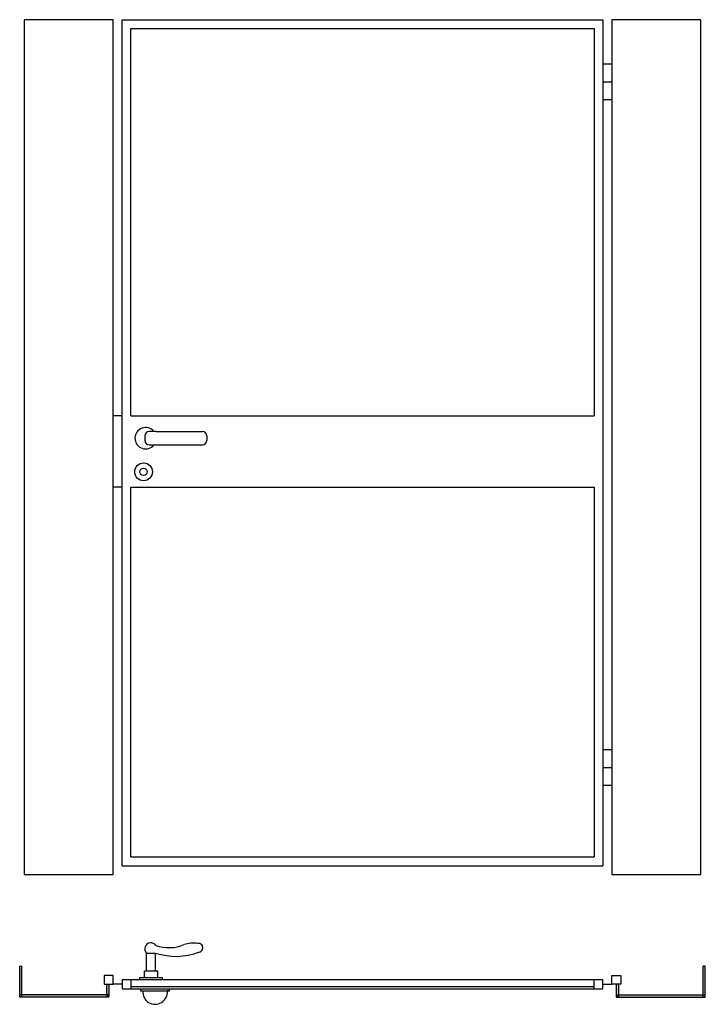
# Model space of a CAD drawing. Extents: x 0.1 to 1.64, y -0.19 to 2.03.
import ezdxf

# ---------------------------------------------------------------- set-up
doc = ezdxf.new("R2010")
doc.units = 0
doc.header["$LTSCALE"] = 0.003367
doc.header["$MEASUREMENT"] = 0
doc.layers.get('0').update_dxf_attribs({"linetype": 'CONTINUOUS'})

# ---------------------------------------------------------------- blocks, each defined once
blk = doc.blocks.new('PICAPORTEPLANTA')
for p, q in [((0.0285, 0.0905), (0.0126, 0.0905)), ((0.0285, 0.0905), (0.132, 0.0905)), ((0.0026, 0.0805), (0.0026, 0.0705)), ((0.142, 0.0805), (0.142, 0.0705)), ((0.0126, 0.0605), (0.132, 0.0605))]:
    blk.add_line(p, q)
for radius in [0.02, 0.00823]:
    blk.add_circle((0, 0), radius)
for centre, radius, start, end in [((0.0046, 0.0755), 0.0239, 38.8405, 321.1595), ((0.0126, 0.0805), 0.01, 90, 180), ((0.132, 0.0805), 0.01, 0, 90), ((0.0126, 0.0705), 0.01, 180, 270), ((0.132, 0.0705), 0.01, 270, 0)]:
    blk.add_arc(centre, radius, start, end)

msp = doc.modelspace()

# ---------------------------------------------------------------- hatches: boundary and pattern name
for points in [[(0.1082, -0.1003), (0.1032, -0.1003), (0.1032, -0.1644), (0.1082, -0.1644)], [(1.6432, -0.1003), (1.6382, -0.1003), (1.6382, -0.1644), (1.6432, -0.1644)], [(0.3032, -0.1644), (0.2982, -0.1644), (0.2982, -0.1694), (0.3032, -0.1694)], [(1.4482, -0.1694), (1.4482, -0.1644), (1.4432, -0.1644), (1.4432, -0.1694)]]:
    msp.add_hatch(color=256).paths.add_polyline_path(points)
h = msp.add_hatch(color=256)
h.paths.add_polyline_path([(0.1082, -0.1644), (0.1032, -0.1644), (0.1032, -0.1694), (0.1082, -0.1694)])
h.paths.add_polyline_path([(0.2982, -0.1644), (0.1082, -0.1644), (0.1082, -0.1694), (0.2982, -0.1694)])
h.paths.add_polyline_path([(0.3032, -0.1408), (0.2982, -0.1408), (0.2982, -0.1644), (0.3032, -0.1644)])
h = msp.add_hatch(color=256)
h.paths.add_polyline_path([(1.6432, -0.1644), (1.6382, -0.1644), (1.6382, -0.1694), (1.6432, -0.1694)])
h.paths.add_polyline_path([(1.6382, -0.1694), (1.6382, -0.1644), (1.4482, -0.1644), (1.4482, -0.1694)])
h.paths.add_polyline_path([(1.4482, -0.1408), (1.4432, -0.1408), (1.4432, -0.1644), (1.4482, -0.1644)])

# ---------------------------------------------------------------- linework, layer by layer
for p, q in [((0.1132, 2.0255), (0.1132, 0.1055)), ((0.3132, 2.0255), (0.1132, 2.0255)), ((0.3132, 0.1055), (0.3132, 2.0255)), ((0.3332, 2.0255), (1.4132, 2.0255)), ((0.3332, 0.1255), (0.3332, 2.0255)), ((1.4132, 2.0255), (1.4132, 0.1255)), ((1.6332, 2.0255), (1.4332, 2.0255)), ((1.4332, 2.0255), (1.4332, 0.1255)), ((1.6332, 0.1055), (1.6332, 2.0255)), ((0.3532, 2.0055), (1.3932, 2.0055)), ((0.3532, 1.1355), (0.3532, 2.0055)), ((1.3932, 2.0055), (1.3932, 1.1355)), ((1.4332, 1.9255), (1.4132, 1.9255)), ((1.4332, 1.8855), (1.4132, 1.8855)), ((1.4332, 1.8455), (1.4132, 1.8455)), ((0.3332, 1.1355), (0.3132, 1.1355)), ((0.3532, 1.1355), (1.3932, 1.1355)), ((0.3332, 0.9755), (0.3132, 0.9755)), ((0.3532, 0.9755), (1.3932, 0.9755)), ((0.3532, 0.1455), (0.3532, 0.9755)), ((1.3932, 0.9755), (1.3932, 0.1455)), ((1.4332, 0.3855), (1.4132, 0.3855)), ((1.4332, 0.3455), (1.4132, 0.3455)), ((1.4332, 0.3055), (1.4132, 0.3055)), ((0.3532, 0.1455), (1.3932, 0.1455)), ((0.3332, 0.1255), (1.4132, 0.1255)), ((1.4132, 0.1255), (1.4132, 0.1255)), ((1.4332, 0.1255), (1.4332, 0.1055)), ((0.1132, 0.1055), (0.3132, 0.1055)), ((1.4332, 0.1055), (1.6332, 0.1055)), ((0.3884, -0.0708), (0.4084, -0.0708)), ((0.3884, -0.1108), (0.3884, -0.0708)), ((0.4084, -0.1108), (0.4084, -0.0708)), ((0.1032, -0.1003), (0.1082, -0.1003)), ((0.1032, -0.1694), (0.1032, -0.1003)), ((0.1082, -0.1694), (0.1082, -0.1003)), ((1.6382, -0.1694), (1.6382, -0.1003)), ((1.6432, -0.1003), (1.6382, -0.1003)), ((1.6432, -0.1694), (1.6432, -0.1003)), ((0.2932, -0.1208), (0.2932, -0.1408)), ((0.3132, -0.1208), (0.2932, -0.1208)), ((0.3132, -0.1408), (0.3132, -0.1208)), ((1.4132, -0.1308), (0.3332, -0.1308)), ((0.3332, -0.1308), (0.3332, -0.1508)), ((0.3532, -0.1308), (0.3532, -0.1508)), ((0.3734, -0.1258), (0.4234, -0.1258)), ((0.3734, -0.1308), (0.3734, -0.1258)), ((0.3834, -0.1108), (0.4134, -0.1108)), ((0.3834, -0.1258), (0.3834, -0.1108)), ((0.4134, -0.1258), (0.4134, -0.1108)), ((0.4234, -0.1258), (0.4234, -0.1308)), ((1.3932, -0.1508), (1.3932, -0.1308)), ((1.4132, -0.1508), (1.4132, -0.1308)), ((1.4332, -0.1408), (1.4332, -0.1208)), ((1.4332, -0.1208), (1.4532, -0.1208)), ((1.4532, -0.1208), (1.4532, -0.1408)), ((0.2932, -0.1408), (0.3132, -0.1408)), ((0.2982, -0.1408), (0.2982, -0.1694)), ((0.3032, -0.1408), (0.3032, -0.1694)), ((0.3332, -0.1408), (0.3132, -0.1408)), ((0.3332, -0.1508), (1.4132, -0.1508)), ((0.3532, -0.1458), (1.3932, -0.1458)), ((0.3748, -0.1508), (0.3748, -0.1558)), ((0.4398, -0.1558), (0.4398, -0.1508)), ((1.4132, -0.1408), (1.4332, -0.1408)), ((1.4532, -0.1408), (1.4332, -0.1408)), ((1.4432, -0.1408), (1.4432, -0.1694)), ((1.4482, -0.1408), (1.4482, -0.1694)), ((0.3032, -0.1644), (0.1032, -0.1644)), ((0.3032, -0.1694), (0.1032, -0.1694)), ((0.3748, -0.1558), (0.4398, -0.1558)), ((0.3748, -0.1558), (0.3798, -0.1558)), ((0.4398, -0.1558), (0.4348, -0.1558)), ((1.4432, -0.1644), (1.6432, -0.1644)), ((1.4432, -0.1694), (1.6432, -0.1694))]:
    msp.add_line(p, q)
for centre, radius, start, end in [((0.3976, -0.0611), 0.0134, 32.5463, 226.1522), ((0.4378, 0.0336), 0.0922, 251.7465, 292.4452), ((0.493, -0.1167), 0.0681, 82.0675, 107.0586), ((0.5046, -0.0589), 0.00984, 277.9348, 102.7286), ((0.4541, 0.0671), 0.1452, 251.6654, 290.92), ((0.4073, -0.1582), 0.0276, 175.0209, 4.9791)]:
    msp.add_arc(centre, radius, start, end)

# ---------------------------------------------------------------- block references
msp.add_blockref('PICAPORTEPLANTA', (0.3815, 1.0101))

doc.saveas('drawing.dxf')
